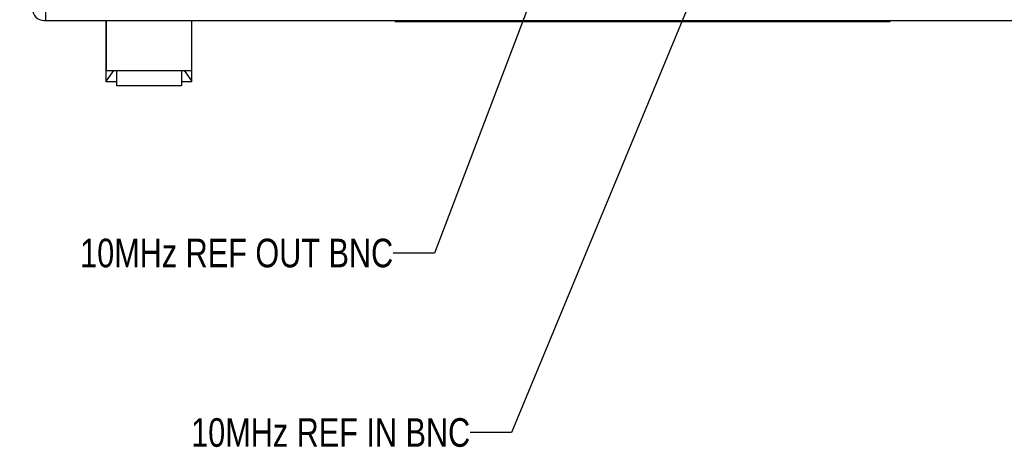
# Model space of a CAD drawing. Header units: inches. Extents: x 0 to 34, y 0 to 22.
# Tile 64 of 78: x 26.3 to 30.6, y 12.5 to 14.4. Entities that reach past the tile are written whole.
import ezdxf

# ---------------------------------------------------------------- set-up
doc = ezdxf.new("R2010")
doc.units = ezdxf.units.IN
doc.header["$LTSCALE"] = 1.87
doc.header["$MEASUREMENT"] = 0
doc.layers.get('0').update_dxf_attribs({"linetype": 'CONTINUOUS'})
for name, color, linetype in [('02___PRT_ALL_AXES', 7, 'CONTINUOUS'), ('3_ALL_AXES', 7, 'CONTINUOUS'), ('DETAIL', 7, 'CONTINUOUS')]:
    doc.layers.add(name, color=color, linetype=linetype)
doc.styles.get("Standard").update_dxf_attribs({"font": 'txt', "width": 0.8})
doc.dimstyles.get("Standard").update_dxf_attribs({"dimtxt": 0.125, "dimasz": 0.18, "dimexe": 0.125, "dimexo": 0.0625, "dimgap": 0.09, "dimtad": 0, "dimtih": 1, "dimtoh": 1, "dimdec": 3, "dimzin": 4, "dimdsep": 46, "dimtxsty": 'STANDARD', "dimblk": '_FILLED', "dimblk1": '_FILLED', "dimblk2": '_FILLED', "dimcen": 0.09, "dimadec": 0, "dimazin": 0, "dimtol": 1, "dimtp": 0.01, "dimtm": 0.01, "dimtfac": 1, "dimtdec": 3, "dimtofl": 0, "dimtmove": 0, "dimatfit": 3, "dimldrblk": '_FILLED', "dimfxl": 1, "dimtolj": 1, "dimtzin": 4, "dimarcsym": 0})

# ---------------------------------------------------------------- blocks, each defined once
blk = doc.blocks.new('_FILLED')
at = {"color": 0, "linetype": 'BYBLOCK'}
blk.add_solid([(0, 0), (-1, 0.174), (-1, -0.174)], dxfattribs=at)

msp = doc.modelspace()

# ---------------------------------------------------------------- linework, layer by layer
at = {"color": 7, "linetype": 'CONTINUOUS'}
for p, q in [((26.4224, 14.3861), (26.4224, 14.4391)), ((26.4149, 14.3861), (31.6568, 14.3861)), ((27.9488, 14.3811), (27.9488, 14.3861)), ((30.1108, 14.3811), (30.1108, 14.3861)), ((26.6871, 14.3438), (26.6859, 14.3438)), ((26.6859, 14.1175), (26.6859, 14.339)), ((26.6871, 14.339), (26.6859, 14.339)), ((27.0609, 14.3438), (27.0596, 14.3438)), ((27.0609, 14.339), (27.0596, 14.339)), ((27.0609, 14.1175), (27.0609, 14.339)), ((26.6871, 14.2982), (26.6859, 14.2982)), ((27.0596, 14.2982), (27.0609, 14.2982)), ((26.7179, 14.168), (26.6859, 14.1226)), ((26.7309, 14.168), (26.7309, 14.1005)), ((27.0159, 14.168), (27.0159, 14.1005)), ((27.0609, 14.1226), (27.0288, 14.168)), ((26.7309, 14.1175), (26.6859, 14.1175)), ((27.0609, 14.1175), (27.0159, 14.1175)), ((27.0159, 14.1005), (26.7309, 14.1005))]:
    msp.add_line(p, q, dxfattribs=at)
msp.add_arc((26.4149, 14.4361), 0.05, 180, 270, dxfattribs=at)
at = {"layer": '02___PRT_ALL_AXES', "color": 7, "linetype": 'CONTINUOUS'}
msp.add_line((27.9488, 14.3811), (30.1108, 14.3811), dxfattribs=at)
at = {"layer": '3_ALL_AXES', "color": 7, "linetype": 'CONTINUOUS'}
for p, q in [((26.6859, 14.339), (26.6859, 14.3861)), ((26.6871, 14.3861), (26.6871, 14.168)), ((27.0596, 14.3861), (27.0596, 14.168)), ((27.0609, 14.339), (27.0609, 14.3861)), ((26.6871, 14.168), (27.0596, 14.168))]:
    msp.add_line(p, q, dxfattribs=at)

# ---------------------------------------------------------------- texts
at = {"layer": 'DETAIL', "color": 2, "linetype": 'CONTINUOUS', "char_height": 0.125, "attachment_point": 3, "line_spacing_factor": 0.9}
for s, insert, width in [('10MHz REF OUT BNC', (27.9399, 13.4328), 1.7), ('10MHz REF IN BNC', (28.2763, 12.6487), 1.6)]:
    msp.add_mtext(s, dxfattribs=dict(at, insert=insert, width=width))

# ---------------------------------------------------------------- leaders
at = {"layer": 'DETAIL', "color": 2, "linetype": 'CONTINUOUS'}
for points in [[(29.4195, 16.7796), (28.1199, 13.3703), (27.9399, 13.3703)], [(30.1905, 16.7715), (28.4563, 12.5862), (28.2763, 12.5862)]]:
    msp.add_leader(points, dimstyle='STANDARD', override={"dimtad": 0}, dxfattribs=at)

doc.saveas('drawing.dxf')
